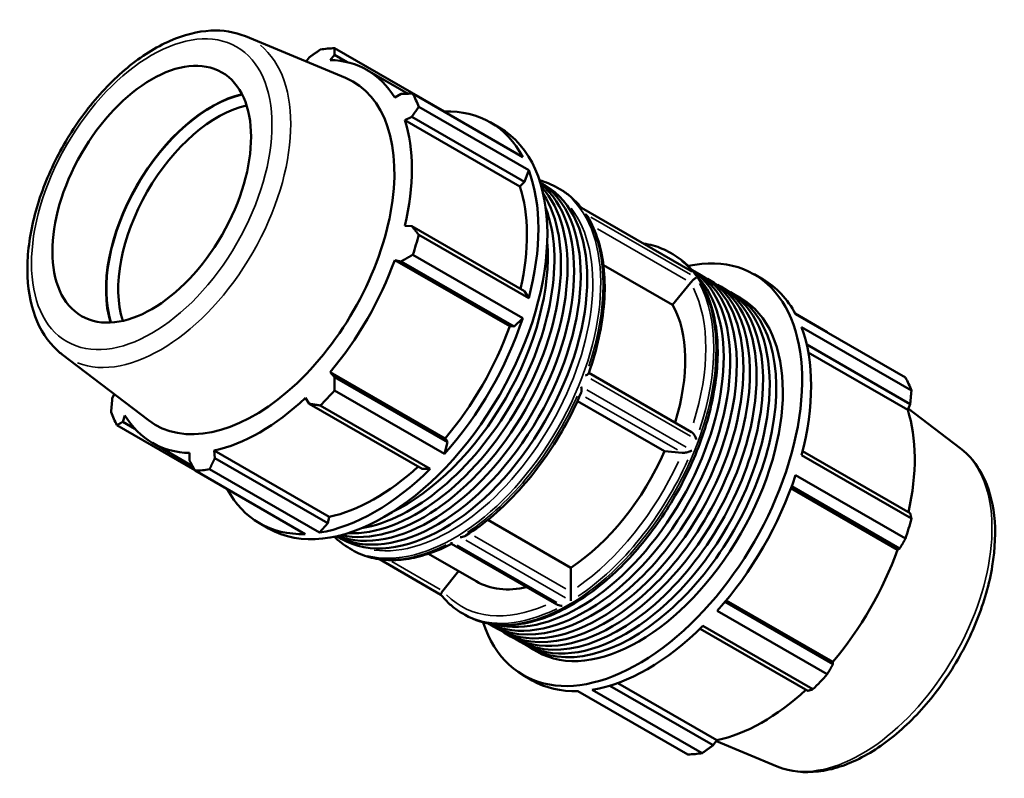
# Model space of a CAD drawing. Header units: millimetres. Extents: x -184 to 1437, y -87 to 1008.
# Tile 7 of 7: x 1052 to 1437, y 711 to 1008. Entities that reach past the tile are written whole.
import ezdxf

# ---------------------------------------------------------------- set-up
doc = ezdxf.new("R2010")
doc.units = ezdxf.units.MM
doc.layers.add('Visible (ISO)', color=7, linetype='Continuous', lineweight=50)
doc.layers.add('Visible Narrow (ISO)', color=7, linetype='Continuous', lineweight=35)

msp = doc.modelspace()

# ---------------------------------------------------------------- linework, layer by layer
at = {"layer": 'Visible (ISO)'}
for p, q in [((1139.878, 1001.51), (1179.112, 985.198)), ((1217.841, 972.072), (1174.802, 996.857)), ((1164.881, 993.255), (1163.68, 991.614)), ((1173.033, 992.227), (1174.774, 994.214)), ((1174.774, 994.214), (1179.671, 991.394)), ((1187.554, 988.304), (1203.592, 979.068)), ((1200.9, 979.053), (1198.342, 977.54)), ((1205.446, 979.073), (1248.485, 954.289)), ((1250.799, 949.162), (1207.76, 973.947)), ((1217.898, 971.902), (1217.841, 972.072)), ((1202.312, 968.745), (1204.997, 969.974)), ((1247.345, 942.812), (1202.312, 968.745)), ((1204.997, 969.974), (1249.176, 944.534)), ((1235.748, 967.861), (1239.266, 965.835)), ((1249.176, 944.534), (1250.799, 949.162)), ((1247.345, 942.812), (1249.176, 944.534)), ((1255.302, 944.277), (1257.095, 943.245)), ((1262.036, 942.279), (1262.945, 941.756)), ((1314.044, 909.83), (1271.441, 934.363)), ((1204.997, 927.257), (1202.312, 927.362)), ((1249.176, 901.816), (1204.997, 927.257)), ((1207.76, 923.841), (1250.799, 899.057)), ((1243.375, 888.062), (1198.342, 913.995)), ((1198.342, 913.995), (1200.9, 913.458)), ((1200.9, 913.458), (1245.078, 888.018)), ((1248.485, 891.265), (1205.446, 916.049)), ((1306.261, 916.812), (1307.17, 916.289)), ((1307.131, 896.408), (1280.026, 912.017)), ((1315.632, 909.536), (1318.205, 908.054)), ((1320.778, 906.572), (1323.351, 905.091)), ((1338.972, 908.418), (1342.49, 906.392)), ((1250.799, 899.057), (1249.176, 901.816)), ((1314.11, 905.086), (1307.131, 896.408)), ((1325.924, 903.609), (1328.497, 902.127)), ((1331.07, 900.646), (1333.643, 899.164)), ((1245.078, 888.018), (1248.485, 891.265)), ((1367.622, 885.819), (1355.121, 893.018)), ((1355.227, 892.82), (1398.266, 868.036)), ((1243.375, 888.062), (1245.078, 888.018)), ((1400.58, 862.909), (1357.541, 887.694)), ((1359.58, 880.956), (1400.097, 857.624)), ((1068.199, 877.038), (1102.001, 851.292)), ((1360.228, 877.807), (1399.12, 855.41)), ((1218.066, 844.226), (1173.033, 870.159)), ((1174.774, 868.208), (1173.033, 870.159)), ((1218.953, 842.767), (1174.774, 868.208)), ((1314.559, 846.664), (1274.323, 869.834)), ((1088.582, 861.513), (1087.817, 859.777)), ((1163.449, 860.05), (1164.881, 857.773)), ((1174.802, 862.973), (1217.841, 838.188)), ((1164.881, 857.773), (1209.059, 832.332)), ((1212.255, 832.296), (1169.216, 857.08)), ((1303.931, 839.198), (1269.878, 858.809)), ((1400.097, 857.624), (1399.12, 855.41)), ((1419.714, 840.363), (1399.331, 855.889)), ((1091.915, 850.699), (1092.763, 853.196)), ((1089.648, 849.366), (1120.175, 831.786)), ((1096.688, 847.95), (1091.915, 850.699)), ((1218.953, 842.767), (1218.066, 844.226)), ((1103.552, 842.432), (1119.262, 833.385)), ((1217.841, 838.188), (1218.953, 842.767)), ((1118.072, 838.509), (1118.041, 835.537)), ((1172.69, 813.505), (1127.657, 839.438)), ((1127.934, 836.497), (1127.657, 839.438)), ((1172.113, 811.056), (1127.934, 836.497)), ((1310.91, 838.559), (1303.931, 839.198)), ((1357.541, 837.588), (1400.58, 812.804)), ((1400.097, 814.907), (1357.95, 839.178)), ((1163.331, 806.798), (1120.292, 831.582)), ((1125.879, 832.124), (1168.918, 807.34)), ((1209.059, 832.332), (1212.255, 832.296)), ((1398.266, 805.012), (1355.227, 829.796)), ((1353.717, 825.457), (1395.999, 801.108)), ((1353.431, 824.685), (1395.15, 800.66)), ((1172.113, 811.056), (1172.69, 813.505)), ((1145.424, 811.009), (1148.941, 808.983)), ((1168.918, 807.34), (1172.113, 811.056)), ((1234.75, 812.32), (1267.259, 793.6)), ((1175.636, 805.934), (1177.428, 804.902)), ((1261.818, 779.22), (1220.612, 802.949)), ((1180.744, 801.113), (1181.653, 800.589)), ((1211.515, 799.058), (1230.187, 788.305)), ((1395.999, 801.108), (1395.15, 800.66)), ((1216.458, 783.047), (1192.327, 796.944)), ((1223.354, 792.241), (1217.207, 784.599)), ((1267.259, 793.6), (1267.259, 784.282)), ((1369.873, 755.858), (1327.593, 780.205)), ((1328.126, 780.846), (1369.842, 756.824)), ((1224.968, 775.646), (1225.878, 775.122)), ((1324.583, 776.72), (1367.622, 751.935)), ((1235.965, 771.193), (1238.538, 769.711)), ((1362.035, 746.043), (1318.996, 770.827)), ((1241.111, 768.229), (1243.684, 766.748)), ((1317.837, 769.691), (1359.98, 745.423)), ((1246.258, 765.266), (1248.831, 763.784)), ((1251.404, 762.302), (1253.977, 760.821)), ((1369.842, 756.824), (1369.873, 755.858)), ((1248.648, 751.567), (1252.165, 749.541)), ((1285.607, 748.481), (1324.465, 726.104)), ((1313.112, 720.545), (1270.073, 745.329)), ((1275.659, 745.871), (1318.698, 721.087)), ((1323.033, 724.147), (1282.54, 747.465)), ((1324.465, 726.104), (1323.033, 724.147)), ((1348.036, 715.891), (1324.234, 725.787))]:
    msp.add_line(p, q, dxfattribs=at)
msp.add_ellipse((1103.243, 939.733), major_axis=(27.447, 47.662), ratio=0.5780931, dxfattribs=at)
for centre, major_axis, start_param, end_param in [((1147.547, 914.22), (45.162, 78.426), 0.3435016, 0.4380292), ((1145.553, 915.368), (42.001, 72.936), 5.975819, 6.5866842), ((1143.447, 916.581), (38.663, 67.139), 3.0670602, 6.3577178), ((1126.695, 926.227), (29.186, 50.683), 0.492083, 2.6495097), ((1147.547, 914.22), (45.162, 78.426), 5.8412887, 5.9358163), ((1126.695, 926.227), (-29.094, -50.522), 3.6308734, 5.7939045), ((1129.029, 924.884), (27.447, 47.662), 0.4869462, 2.6546464), ((1190.586, 889.435), (45.162, 78.426), 5.9358163, 6.6266869), ((1145.553, 915.368), (42.001, 72.936), 5.1904208, 5.8012861), ((1194.104, 887.409), (45.162, 78.426), 3.1415927, 6.2831853), ((1190.586, 889.435), (-45.162, -78.426), 2.0088255, 2.6996961), ((1214.688, 875.555), (39.833, 69.172), 3.1614889, 6.263289), ((1212.115, 877.037), (39.833, 69.172), 3.2334013, 6.1913766), ((1209.542, 878.519), (39.833, 69.172), 3.3191932, 6.1055848), ((1217.261, 874.074), (39.833, 69.172), 3.1415927, 6.2831853), ((1190.586, 889.435), (42.001, 72.936), 5.2072079, 5.8012861), ((1206.969, 880.001), (39.833, 69.172), 3.4282871, 5.9964909), ((1204.396, 881.482), (-39.833, -69.172), 0.4399218, 2.7016709), ((1201.823, 882.964), (-39.833, -69.172), 0.6982729, 2.4433197), ((1147.547, 914.22), (-45.162, -78.426), 1.9142979, 2.0088255), ((1293.81, 829.992), (45.162, 78.426), 2.6659596, 6.7588183), ((1145.553, 915.368), (42.001, 72.936), 4.4050227, 5.0158879), ((1275.799, 840.364), (39.833, 69.172), 3.1192603, 6.3055177), ((1273.225, 841.846), (39.833, 69.172), 3.187655, 6.237123), ((1270.652, 843.328), (39.833, 69.172), 3.3077698, 6.1170081), ((1278.372, 838.883), (39.833, 69.172), 3.1415927, 6.2831853), ((1280.945, 837.401), (39.833, 69.172), 3.1094139, 6.3153641), ((1297.328, 827.967), (45.162, 78.426), 5.9358163, 6.2831853), ((1283.518, 835.919), (39.833, 69.172), 3.1415927, 6.2831853), ((1286.091, 834.437), (39.833, 69.172), 3.1094139, 6.3153641), ((1288.664, 832.956), (39.833, 69.172), 3.1415927, 6.2831853), ((1291.237, 831.474), (39.833, 69.172), 3.1094139, 6.3153641), ((1293.81, 829.992), (39.833, 69.172), 3.1415927, 6.2831853), ((1264.059, 847.125), (33.872, 58.819), 5.0864514, 5.9527361), ((1190.586, 889.435), (-45.162, -78.426), 1.2234273, 1.9142979), ((1190.586, 889.435), (42.001, 72.936), 4.4050227, 5.0158879), ((1297.328, 827.967), (-45.162, -78.426), 2.0088255, 2.6996961), ((1340.367, 803.182), (45.162, 78.426), 5.8412887, 5.9358163), ((1145.553, 915.368), (42.001, 72.936), 3.6196245, 4.2304897), ((1147.547, 914.22), (-45.162, -78.426), 1.1288997, 1.2234273), ((1147.547, 914.22), (-45.162, -78.426), 5.8412887, 5.9358163), ((1145.553, 915.368), (-42.001, -72.936), 5.975819, 6.5866842), ((1342.361, 802.034), (-42.001, -72.936), 2.0656152, 2.6596934), ((1264.059, 847.125), (-33.872, -58.819), 0.8501806, 1.7639459), ((1190.586, 889.435), (42.001, 72.936), 3.6196245, 4.213542), ((1147.547, 914.22), (-45.162, -78.426), 0.3435016, 0.4380292), ((1190.586, 889.435), (-45.162, -78.426), 0.4380292, 1.1288997), ((1297.328, 827.967), (-45.162, -78.426), 1.2234273, 1.9142979), ((1190.586, 889.435), (-45.162, -78.426), 5.9396837, 6.6266869), ((1340.367, 803.182), (-45.162, -78.426), 1.9142979, 2.0088255), ((1342.361, 802.034), (-42.001, -72.936), 1.26343, 1.8742952), ((1264.059, 847.125), (-33.872, -58.819), 0, 0.4876532), ((1297.328, 827.967), (-45.162, -78.426), 0.4380292, 1.1288997), ((1340.367, 803.182), (-45.162, -78.426), 1.1288997, 1.2234273), ((1297.328, 827.967), (-45.162, -78.426), 0, 0.3435016), ((1342.361, 802.034), (-42.001, -72.936), 0.4780318, 1.0719493), ((1340.367, 803.182), (-45.162, -78.426), 0.3435016, 0.4380292)]:
    msp.add_ellipse(centre, major_axis=major_axis, ratio=0.5780931, start_param=start_param, end_param=end_param, dxfattribs=at)
for points, knots in [([(1139.878, 1001.51), (1135.716, 1003.241), (1131.115, 1003.962), (1121.184, 1003.478), (1115.819, 1002.094), (1104.792, 997.264), (1099.127, 993.675), (1088.28, 984.725), (1083.102, 979.353), (1073.757, 967.425), (1069.587, 960.877), (1062.629, 947.231), (1059.84, 940.136), (1055.92, 926.038), (1054.796, 919.038), (1054.413, 905.772), (1055.158, 899.506), (1058.617, 888.52), (1061.285, 883.744), (1065.924, 878.917), (1067.028, 877.93), (1068.199, 877.038)], [5.5742533, 5.5742533, 5.5742533, 5.5742533, 5.8554196, 5.8554196, 6.1645876, 6.1645876, 6.4954721, 6.4954721, 6.8279974, 6.8279974, 7.1584835, 7.1584835, 7.4884951, 7.4884951, 7.8199764, 7.8199764, 8.1529457, 8.1529457, 8.4749363, 8.4749363, 8.566781, 8.566781, 8.566781, 8.566781]), ([(1262.945, 941.756), (1263.594, 941.383), (1264.227, 940.984), (1265.463, 940.137), (1266.066, 939.689), (1267.238, 938.745), (1267.808, 938.248), (1268.913, 937.21), (1269.449, 936.667), (1270.481, 935.541), (1270.978, 934.958), (1271.456, 934.354)], [0.78346445, 0.78346445, 0.78346445, 0.78346445, 0.82868934, 0.82868934, 0.87391422, 0.87391422, 0.91913911, 0.91913911, 0.96436399, 0.96436399, 1.00925297, 1.00925297, 1.00925297, 1.00925297]), ([(1271.311, 934.369), (1271.311, 934.369), (1271.312, 934.369), (1271.367, 934.382), (1271.411, 934.38), (1271.441, 934.363)], [-0.463370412, -0.463370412, -0.463370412, -0.463370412, -0.462517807, -0.462517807, -0.392187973, -0.392187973, -0.392187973, -0.392187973]), ([(1273.785, 931.02), (1273.736, 931.101), (1273.683, 931.18), (1273.447, 931.511), (1273.236, 931.746), (1273.004, 931.955), (1273.002, 931.956), (1273, 931.958)], [-0.12268174, -0.12268174, -0.12268174, -0.12268174, -0.09422437, -0.09422437, 0, 0, 0.00066974, 0.00066974, 0.00066974, 0.00066974]), ([(1273.785, 931.02), (1275.553, 928.146), (1276.983, 924.916), (1279.14, 917.876), (1279.867, 914.065), (1280.614, 905.998), (1280.634, 901.742), (1279.977, 892.927), (1279.299, 888.37), (1277.278, 879.109), (1275.934, 874.407), (1274.281, 869.713)], [1.08720045, 1.08720045, 1.08720045, 1.08720045, 1.27835348, 1.27835348, 1.46950651, 1.46950651, 1.66065954, 1.66065954, 1.85181257, 1.85181257, 2.0429656, 2.0429656, 2.0429656, 2.0429656]), ([(1295.587, 920.458), (1296.925, 920.264), (1298.234, 919.989), (1301.891, 918.97), (1304.153, 918.026), (1306.261, 916.812)], [0.55767594, 0.55767594, 0.55767594, 0.55767594, 0.63641917, 0.63641917, 0.78346445, 0.78346445, 0.78346445, 0.78346445]), ([(1307.17, 916.289), (1311.525, 913.78), (1315.204, 910.117), (1320.92, 900.82), (1322.908, 895.131), (1324.991, 882.227), (1325.03, 874.969), (1323.123, 859.712), (1321.171, 851.714), (1315.494, 835.802), (1311.773, 827.893), (1302.941, 812.94), (1297.832, 805.9), (1286.723, 793.38), (1280.723, 787.905), (1268.403, 779.077), (1262.082, 775.73), (1249.747, 771.57), (1243.727, 770.746), (1233.712, 771.711), (1229.559, 773.002), (1225.878, 775.122)], [0.7834645, 0.7834645, 0.7834645, 0.7834645, 1.0873443, 1.0873443, 1.4016469, 1.4016469, 1.7252608, 1.7252608, 2.0497174, 2.0497174, 2.3734109, 2.3734109, 2.6968039, 2.6968039, 3.0205741, 3.0205741, 3.3450977, 3.3450977, 3.6682039, 3.6682039, 3.9250571, 3.9250571, 3.9250571, 3.9250571]), ([(1314.044, 909.83), (1314.246, 909.713), (1314.439, 909.579), (1314.622, 909.428), (1314.624, 909.427), (1314.626, 909.425)], [-0.071042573, -0.071042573, -0.071042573, -0.071042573, 0, 0, 0.000861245, 0.000861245, 0.000861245, 0.000861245]), ([(1316.316, 907.014), (1316.315, 907.014), (1316.315, 907.014), (1316.233, 906.985), (1316.13, 906.931), (1315.885, 906.773), (1315.741, 906.668), (1315.419, 906.407), (1315.238, 906.249), (1314.894, 905.926), (1314.738, 905.772), (1314.439, 905.46), (1314.301, 905.31), (1314.17, 905.158)], [-0.41100667, -0.41100667, -0.41100667, -0.41100667, -0.41034293, -0.41034293, -0.31696297, -0.31696297, -0.2235862, -0.2235862, -0.13140996, -0.13140996, -0.06134549, -0.06134549, 0, 0, 0, 0]), ([(1273, 868.781), (1273.002, 868.782), (1273.004, 868.783), (1273.236, 868.898), (1273.447, 869.014), (1273.81, 869.24), (1273.965, 869.352), (1274.182, 869.549), (1274.254, 869.637), (1274.281, 869.713)], [-0.41100667, -0.41100667, -0.41100667, -0.41100667, -0.41034293, -0.41034293, -0.31696297, -0.31696297, -0.2235862, -0.2235862, -0.14056178, -0.14056178, -0.14056178, -0.14056178]), ([(1271.344, 862.142), (1271.377, 862.22), (1271.405, 862.307), (1271.484, 862.642), (1271.502, 862.927), (1271.476, 863.603), (1271.414, 864.009), (1271.312, 864.419), (1271.311, 864.422), (1271.311, 864.424)], [-0.27547679, -0.27547679, -0.27547679, -0.27547679, -0.23597179, -0.23597179, -0.1310086, -0.1310086, 0, 0, 0.00086125, 0.00086125, 0.00086125, 0.00086125]), ([(1271.344, 862.142), (1269.388, 857.528), (1267.148, 852.968), (1262.175, 844.109), (1259.443, 839.811), (1253.58, 831.627), (1250.45, 827.741), (1243.899, 820.515), (1240.478, 817.175), (1233.458, 811.16), (1229.86, 808.484), (1226.232, 806.188)], [2.14604094, 2.14604094, 2.14604094, 2.14604094, 2.33531113, 2.33531113, 2.52458132, 2.52458132, 2.71385151, 2.71385151, 2.90312171, 2.90312171, 3.0923919, 3.0923919, 3.0923919, 3.0923919]), ([(1314.559, 846.664), (1314.566, 846.66), (1314.572, 846.656), (1314.738, 846.557), (1314.894, 846.425), (1315.238, 846.064), (1315.419, 845.819), (1315.741, 845.294), (1315.885, 845.011), (1316.13, 844.434), (1316.233, 844.138), (1316.315, 843.842), (1316.315, 843.839), (1316.316, 843.837)], [-0.35502109, -0.35502109, -0.35502109, -0.35502109, -0.35215333, -0.35215333, -0.28145529, -0.28145529, -0.18844552, -0.18844552, -0.09422437, -0.09422437, 0, 0, 0.00066974, 0.00066974, 0.00066974, 0.00066974]), ([(1419.714, 840.363), (1423.3, 837.632), (1426.234, 834.015), (1430.8, 825.182), (1432.296, 819.847), (1433.652, 807.886), (1433.392, 801.185), (1431.095, 787.31), (1429.049, 780.135), (1423.422, 766.066), (1419.852, 759.173), (1411.542, 746.305), (1406.806, 740.332), (1396.579, 729.866), (1391.089, 725.38), (1379.808, 718.389), (1374.014, 715.889), (1362.776, 713.367), (1357.306, 713.277), (1350.803, 714.866), (1349.395, 715.326), (1348.036, 715.891)], [0.8579969, 0.8579969, 0.8579969, 0.8579969, 1.1391632, 1.1391632, 1.4483312, 1.4483312, 1.7792157, 1.7792157, 2.111741, 2.111741, 2.4422271, 2.4422271, 2.7722387, 2.7722387, 3.10372, 3.10372, 3.4366893, 3.4366893, 3.7586799, 3.7586799, 3.8505246, 3.8505246, 3.8505246, 3.8505246]), ([(1314.626, 839.481), (1314.624, 839.48), (1314.622, 839.479), (1314.287, 839.32), (1313.911, 839.166), (1313.196, 838.918), (1312.858, 838.816), (1312.276, 838.674), (1312.03, 838.624), (1311.577, 838.558), (1311.371, 838.54), (1311.111, 838.541), (1311.037, 838.545), (1310.97, 838.552)], [-0.46337041, -0.46337041, -0.46337041, -0.46337041, -0.46251781, -0.46251781, -0.33282356, -0.33282356, -0.22891341, -0.22891341, -0.1536734, -0.1536734, -0.08397587, -0.08397587, -0.05263534, -0.05263534, -0.05263534, -0.05263534]), ([(1223.989, 805.585), (1223.992, 805.585), (1223.994, 805.585), (1224.307, 805.592), (1224.618, 805.626), (1225.227, 805.749), (1225.527, 805.841), (1225.954, 806.029), (1226.098, 806.104), (1226.232, 806.188)], [-0.41109901, -0.41109901, -0.41109901, -0.41109901, -0.41031199, -0.41031199, -0.31800483, -0.31800483, -0.22382356, -0.22382356, -0.17311919, -0.17311919, -0.17311919, -0.17311919]), ([(1220.612, 802.949), (1217.781, 801.477), (1214.951, 800.247), (1209.343, 798.3), (1206.566, 797.584), (1201.122, 796.692), (1198.453, 796.516), (1193.285, 796.722), (1190.786, 797.105), (1186.023, 798.431), (1183.761, 799.376), (1181.653, 800.589)], [3.18983431, 3.18983431, 3.18983431, 3.18983431, 3.33687598, 3.33687598, 3.48392126, 3.48392126, 3.63096654, 3.63096654, 3.77801183, 3.77801183, 3.92505711, 3.92505711, 3.92505711, 3.92505711]), ([(1220.612, 802.949), (1220.611, 802.95), (1220.609, 802.957), (1220.606, 803.007), (1220.606, 803.088), (1220.606, 803.315), (1220.607, 803.462), (1220.61, 803.636), (1220.61, 803.638), (1220.61, 803.639)], [-0.22234062, -0.22234062, -0.22234062, -0.22234062, -0.18813918, -0.18813918, -0.09312424, -0.09312424, 0, 0, 0.00079399, 0.00079399, 0.00079399, 0.00079399]), ([(1217.151, 784.525), (1217.09, 784.444), (1217.033, 784.365), (1216.858, 784.114), (1216.758, 783.956), (1216.591, 783.665), (1216.529, 783.537), (1216.43, 783.287), (1216.412, 783.184), (1216.428, 783.094), (1216.435, 783.075), (1216.447, 783.061)], [-0.41403631, -0.41403631, -0.41403631, -0.41403631, -0.38237817, -0.38237817, -0.31197431, -0.31197431, -0.23597179, -0.23597179, -0.1310086, -0.1310086, -0.09412644, -0.09412644, -0.09412644, -0.09412644]), ([(1224.968, 775.646), (1224.32, 776.019), (1223.687, 776.418), (1222.45, 777.264), (1221.848, 777.713), (1220.676, 778.657), (1220.106, 779.153), (1219, 780.192), (1218.465, 780.735), (1217.429, 781.865), (1216.929, 782.452), (1216.447, 783.061)], [3.92505711, 3.92505711, 3.92505711, 3.92505711, 3.97028199, 3.97028199, 4.01550688, 4.01550688, 4.06073176, 4.06073176, 4.10595665, 4.10595665, 4.15118153, 4.15118153, 4.15118153, 4.15118153]), ([(1267.26, 784.204), (1267.267, 784.021), (1267.273, 783.816), (1267.285, 783.377), (1267.29, 783.147), (1267.299, 782.624), (1267.303, 782.334), (1267.308, 781.781), (1267.308, 781.516), (1267.308, 781.043), (1267.306, 780.831), (1267.304, 780.645), (1267.304, 780.643), (1267.304, 780.641)], [-0.41394396, -0.41394396, -0.41394396, -0.41394396, -0.34748222, -0.34748222, -0.27866098, -0.27866098, -0.18813918, -0.18813918, -0.09312424, -0.09312424, 0, 0, 0.00079399, 0.00079399, 0.00079399, 0.00079399]), ([(1263.925, 778.695), (1263.922, 778.695), (1263.92, 778.695), (1263.607, 778.7), (1263.296, 778.732), (1262.687, 778.855), (1262.386, 778.947), (1262.009, 779.117), (1261.912, 779.166), (1261.818, 779.22)], [-0.41109901, -0.41109901, -0.41109901, -0.41109901, -0.41031199, -0.41031199, -0.31800483, -0.31800483, -0.22382356, -0.22382356, -0.18992221, -0.18992221, -0.18992221, -0.18992221])]:
    msp.add_open_spline(points, degree=3, knots=knots, dxfattribs=at)
for points, weights in [([(1164.881, 993.255), (1166.993, 994.76), (1169.216, 996.315)], [1.00251454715, 1.0016654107, 1]), ([(1174.802, 996.857), (1174.777, 995.515), (1174.774, 994.214)], [1, 1.0016654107, 1.00251454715]), ([(1200.9, 979.053), (1203.115, 979.069), (1205.446, 979.073)], [1.00251454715, 1.0016654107, 1]), ([(1207.76, 973.947), (1206.339, 971.926), (1204.997, 969.974)], [1, 1.0016654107, 1.00251454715]), ([(1204.997, 927.257), (1206.339, 925.59), (1207.76, 923.841)], [1.00251454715, 1.0016654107, 1]), ([(1205.446, 916.049), (1203.115, 914.734), (1200.9, 913.458)], [1, 1.0016654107, 1.00251454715]), ([(1367.739, 885.615), (1367.68, 885.717), (1367.622, 885.819)], [1.00016575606, 1.00008391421, 1]), ([(1174.774, 868.208), (1174.777, 865.65), (1174.802, 862.973)], [1.00251454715, 1.0016654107, 1]), ([(1087.334, 854.492), (1087.569, 857.195), (1087.817, 859.777)], [1, 1.0016654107, 1.00251454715]), ([(1400.097, 857.624), (1400.344, 860.206), (1400.58, 862.909)], [1.00251454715, 1.0016654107, 1]), ([(1169.216, 857.08), (1166.993, 857.44), (1164.881, 857.773)], [1, 1.0016654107, 1.00251454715]), ([(1091.915, 850.699), (1090.794, 850.052), (1089.648, 849.366)], [1.00251454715, 1.0016654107, 1]), ([(1127.934, 836.497), (1126.916, 834.361), (1125.879, 832.124)], [1.00251454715, 1.0016654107, 1]), ([(1120.292, 831.582), (1119.132, 833.607), (1118.041, 835.537)], [1, 1.0016654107, 1.00251454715]), ([(1400.58, 812.804), (1400.344, 813.87), (1400.097, 814.907)], [1, 1.0016654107, 1.00251454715]), ([(1395.999, 801.108), (1397.12, 803.014), (1398.266, 805.012)], [1.00251454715, 1.0016654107, 1]), ([(1367.622, 751.935), (1368.782, 753.93), (1369.873, 755.858)], [1, 1.0016654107, 1.00251454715]), ([(1359.98, 745.423), (1360.998, 745.72), (1362.035, 746.043)], [1.00251454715, 1.0016654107, 1]), ([(1318.698, 721.087), (1320.921, 722.641), (1323.033, 724.147)], [1, 1.0016654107, 1.00251454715])]:
    msp.add_rational_spline(points, weights, degree=2, dxfattribs=at)
for points in [[(1255.013, 945.175), (1257.494, 944.509), (1259.849, 943.539), (1262.036, 942.279)], [(1314.17, 905.158), (1314.149, 905.134), (1314.129, 905.11), (1314.11, 905.086)], [(1310.97, 838.552), (1310.949, 838.555), (1310.93, 838.557), (1310.91, 838.559)], [(1180.744, 801.113), (1178.556, 802.373), (1176.536, 803.922), (1174.714, 805.734)], [(1217.207, 784.599), (1217.188, 784.575), (1217.169, 784.55), (1217.151, 784.525)], [(1267.259, 784.282), (1267.259, 784.257), (1267.259, 784.231), (1267.26, 784.204)]]:
    msp.add_open_spline(points, degree=3, dxfattribs=at)
at = {"layer": 'Visible Narrow (ISO)'}
for p, q in [((1273.476, 933.121), (1312.46, 910.672)), ((1314.15, 908.261), (1275.166, 930.711)), ((1277.739, 926.137), (1312.252, 906.262)), ((1275.166, 867.534), (1314.15, 845.085)), ((1273.075, 860.375), (1308.976, 839.701)), ((1312.46, 840.728), (1273.476, 863.177)), ((1265.276, 785.346), (1229.559, 805.914)), ((1261.759, 779.943), (1222.775, 802.392)), ((1226.155, 804.338), (1265.138, 781.889)), ((1216.101, 785.129), (1197.217, 796.004))]:
    msp.add_line(p, q, dxfattribs=at)
msp.add_ellipse((1103.243, 939.733), major_axis=(33.209, 57.669), ratio=0.5780931, dxfattribs=at)
for centre, major_axis, start_param, end_param in [((1106.725, 937.727), (35.939, 62.409), 3.2315931, 6.1931849), ((1222.299, 871.173), (40.646, 70.583), 6.0605135, 6.2714657), ((1221.39, 871.696), (-40.646, -70.583), 0.1570796, 2.984513), ((1219.834, 872.592), (39.548, 68.677), 3.3699974, 6.0547806), ((1222.299, 871.173), (40.646, 70.583), 5.0510221, 5.9406848), ((1265.615, 846.229), (40.646, 70.583), 6.0605135, 6.2714657), ((1266.524, 845.705), (40.646, 70.583), 3.2986723, 6.1261057), ((1264.059, 847.125), (39.548, 68.677), 5.0772712, 5.9157417), ((1265.615, 846.229), (40.646, 70.583), 5.0510221, 5.9406848), ((1222.299, 871.173), (-40.646, -70.583), 0.8622319, 1.7518946), ((1264.059, 847.125), (-39.548, -68.677), 0.8872403, 1.7268862), ((1265.615, 846.229), (40.646, 70.583), 4.0038246, 4.8934872), ((1381.189, 779.674), (35.939, 62.409), 3.3657515, 6.0590264), ((1222.299, 871.173), (-40.646, -70.583), 0.0377061, 0.7164166), ((1264.059, 847.125), (-39.548, -68.677), 6.1225437, 6.9498713), ((1265.615, 846.229), (-40.646, -70.583), 0.0377061, 0.7164166)]:
    msp.add_ellipse(centre, major_axis=major_axis, ratio=0.5780931, start_param=start_param, end_param=end_param, dxfattribs=at)

doc.saveas('drawing.dxf')
